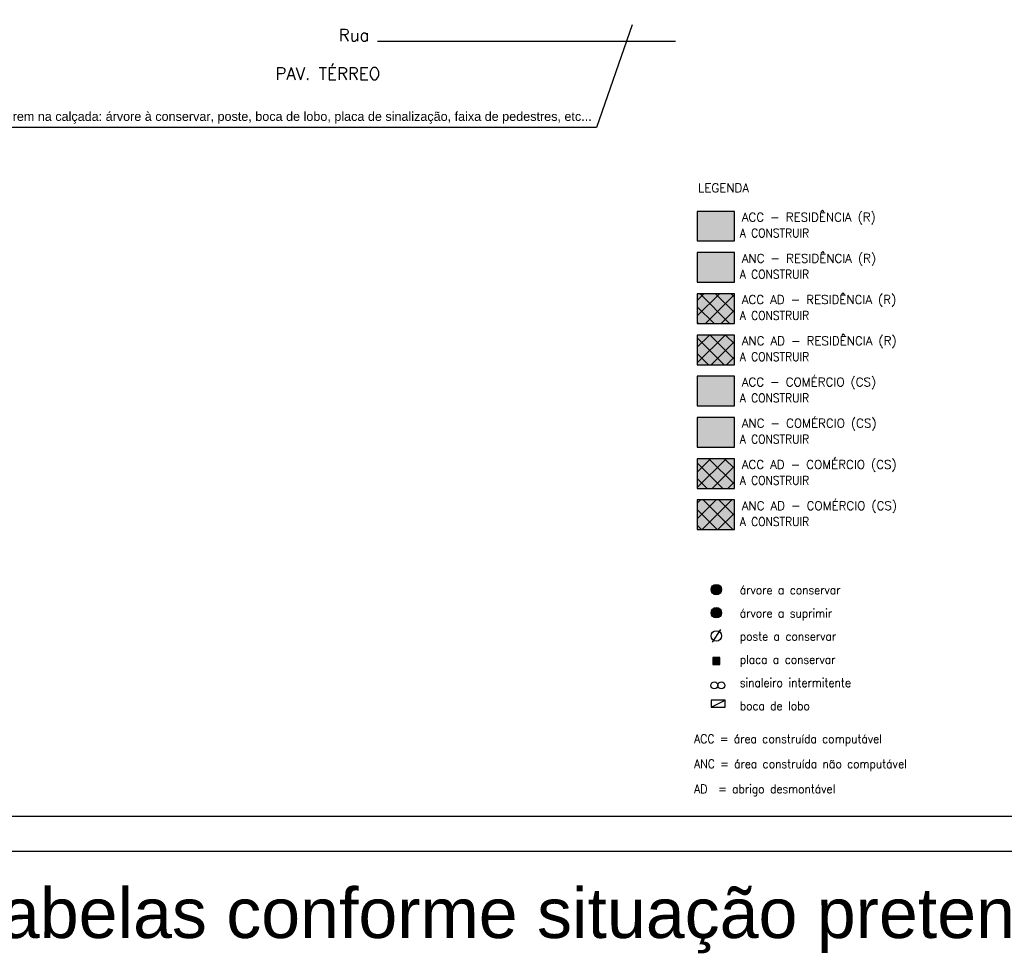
# Model space of a CAD drawing. Header units: millimetres. Extents: x -111 to 66, y -121 to 191.
# Tile 39 of 43: x -32 to -4, y 116 to 142. Entities that reach past the tile are written whole.
import ezdxf
from ezdxf.enums import TextEntityAlignment as Align

# ---------------------------------------------------------------- set-up
doc = ezdxf.new("R2010")
doc.units = ezdxf.units.MM
for name, color, linetype in [('2', 2, 'Continuous'), ('3', 3, 'Continuous'), ('Cotas', 1, 'Continuous'), ('Hachura', 151, 'Continuous'), ('HATCH', 2, 'Continuous'), ('Texto', 1, 'Continuous')]:
    doc.layers.add(name, color=color, linetype=linetype)
doc.styles.add('Arial', font='arial.ttf')
doc.styles.add('ROMANS', font='romans')
pattern_1 = [(45, (-212.61735, 16.4091), (-0.2245064, 0.2245064), []), (135, (-212.61735, 16.4091), (-0.2245064, -0.2245064), [])]

msp = doc.modelspace()

# ---------------------------------------------------------------- hatches: boundary and pattern name
at = {"layer": 'Hachura'}
h = msp.add_hatch(dxfattribs=at)
h.set_pattern_fill('NET', color=1, scale=0.1, angle=45)
h.set_pattern_definition(pattern_1)
h.paths.add_polyline_path([(-11.4247, 133.7023), (-11.4247, 134.5546), (-12.4906, 134.5546), (-12.4906, 133.7023)])
h = msp.add_hatch(dxfattribs=at)
h.set_pattern_fill('NET', color=1, scale=0.1, angle=45)
h.set_pattern_definition(pattern_1)
h.paths.add_polyline_path([(-11.4247, 132.5163), (-11.4247, 133.3687), (-12.4906, 133.3687), (-12.4906, 132.5163)])
h = msp.add_hatch(dxfattribs=at)
h.set_pattern_fill('NET', color=1, scale=0.1, angle=45)
h.set_pattern_definition(pattern_1)
h.paths.add_polyline_path([(-11.4247, 128.9586), (-11.4247, 129.8109), (-12.4906, 129.8109), (-12.4906, 128.9586)])
h = msp.add_hatch(dxfattribs=at)
h.set_pattern_fill('NET', color=1, scale=0.1, angle=45)
h.set_pattern_definition(pattern_1)
h.paths.add_polyline_path([(-11.4247, 127.7727), (-11.4247, 128.625), (-12.4906, 128.625), (-12.4906, 127.7727)])
at = {"layer": 'HATCH'}
h = msp.add_hatch(color=142, dxfattribs=at)
h.dxf.hatch_style = 1
h.paths.add_polyline_path([(-11.4247, 136.0741), (-11.4247, 136.9264), (-12.4906, 136.9264), (-12.4906, 136.0741)])
h = msp.add_hatch(color=151, dxfattribs=at)
h.dxf.hatch_style = 1
h.paths.add_polyline_path([(-11.4247, 134.8882), (-11.4247, 135.7405), (-12.4906, 135.7405), (-12.4906, 134.8882)])
h = msp.add_hatch(color=142, dxfattribs=at)
h.dxf.hatch_style = 1
h.paths.add_polyline_path([(-11.4247, 133.7023), (-11.4247, 134.5546), (-12.4906, 134.5546), (-12.4906, 133.7023)])
h = msp.add_hatch(color=151, dxfattribs=at)
h.dxf.hatch_style = 1
h.paths.add_polyline_path([(-11.4247, 132.5163), (-11.4247, 133.3687), (-12.4906, 133.3687), (-12.4906, 132.5163)])
h = msp.add_hatch(color=252, dxfattribs=at)
h.dxf.hatch_style = 1
h.paths.add_polyline_path([(-11.4247, 131.3304), (-11.4247, 132.1828), (-12.4906, 132.1828), (-12.4906, 131.3304)])
h = msp.add_hatch(color=254, dxfattribs=at)
h.dxf.hatch_style = 1
h.paths.add_polyline_path([(-11.4247, 130.1445), (-11.4247, 130.9968), (-12.4906, 130.9968), (-12.4906, 130.1445)])
h = msp.add_hatch(color=252, dxfattribs=at)
h.dxf.hatch_style = 1
h.paths.add_polyline_path([(-11.4247, 128.9586), (-11.4247, 129.8109), (-12.4906, 129.8109), (-12.4906, 128.9586)])
h = msp.add_hatch(color=254, dxfattribs=at)
h.dxf.hatch_style = 1
h.paths.add_polyline_path([(-11.4247, 127.7727), (-11.4247, 128.625), (-12.4906, 128.625), (-12.4906, 127.7727)])
h = msp.add_hatch(color=90, dxfattribs=at)
h.dxf.hatch_style = 1
h.paths.add_polyline_path([(-12.0929, 126.0474, 1), (-11.7929, 126.0474, 1)])
h = msp.add_hatch(color=1, dxfattribs=at)
h.dxf.hatch_style = 1
h.paths.add_polyline_path([(-12.0929, 125.3807, 1), (-11.7929, 125.3807, 1)])
h = msp.add_hatch(color=1, dxfattribs=at)
h.dxf.hatch_style = 1
h.paths.add_polyline_path([(-11.8413, 124.0901), (-12.0413, 124.0901), (-12.0413, 123.8901), (-11.8413, 123.8901)])

# ---------------------------------------------------------------- linework, layer by layer
at = {"color": 3}
for p, q in [((-12.4906, 136.9264), (-12.4906, 136.0741)), ((-11.4247, 136.9264), (-12.4906, 136.9264)), ((-11.4247, 136.0741), (-11.4247, 136.9264)), ((-12.4906, 136.0741), (-11.4247, 136.0741)), ((-12.4906, 135.7405), (-12.4906, 134.8882)), ((-11.4247, 135.7405), (-12.4906, 135.7405)), ((-11.4247, 134.8882), (-11.4247, 135.7405)), ((-12.4906, 134.8882), (-11.4247, 134.8882)), ((-12.4906, 134.5546), (-12.4906, 133.7023)), ((-11.4247, 134.5546), (-12.4906, 134.5546)), ((-11.4247, 133.7023), (-11.4247, 134.5546)), ((-12.4906, 133.7023), (-11.4247, 133.7023)), ((-12.4906, 133.3687), (-12.4906, 132.5163)), ((-11.4247, 133.3687), (-12.4906, 133.3687)), ((-11.4247, 132.5163), (-11.4247, 133.3687)), ((-12.4906, 132.5163), (-11.4247, 132.5163)), ((-12.4906, 132.1828), (-12.4906, 131.3304)), ((-11.4247, 132.1828), (-12.4906, 132.1828)), ((-11.4247, 131.3304), (-11.4247, 132.1828)), ((-12.4906, 131.3304), (-11.4247, 131.3304)), ((-12.4906, 130.9968), (-12.4906, 130.1445)), ((-11.4247, 130.9968), (-12.4906, 130.9968)), ((-11.4247, 130.1445), (-11.4247, 130.9968)), ((-12.4906, 130.1445), (-11.4247, 130.1445)), ((-12.4906, 129.8109), (-12.4906, 128.9586)), ((-11.4247, 129.8109), (-12.4906, 129.8109)), ((-11.4247, 128.9586), (-11.4247, 129.8109)), ((-12.4906, 128.9586), (-11.4247, 128.9586)), ((-12.4906, 128.625), (-12.4906, 127.7727)), ((-11.4247, 128.625), (-12.4906, 128.625)), ((-11.4247, 127.7727), (-11.4247, 128.625)), ((-12.4906, 127.7727), (-11.4247, 127.7727))]:
    msp.add_line(p, q, dxfattribs=at)
at = {"color": 1}
msp.add_lwpolyline([(-66.1871, 118.5184), (17.9129, 118.5184), (17.9129, 177.9184), (-66.1871, 177.9184)], close=True, dxfattribs=at)
at = {"color": 5}
msp.add_lwpolyline([(-3.0871, 119.5184), (-64.1871, 119.5184), (-64.1871, 176.9184), (16.9129, 176.9184), (16.9129, 148.2184)], dxfattribs=at)
at = {"layer": '2'}
for centre, radius in [((-11.9429, 126.0474), 0.15), ((-11.9429, 125.3807), 0.15), ((-11.9429, 124.7141), 0.15), ((-11.9984, 123.2902), 0.1), ((-11.7984, 123.2902), 0.1)]:
    msp.add_circle(centre, radius, dxfattribs=at)
at = {"layer": 'Cotas'}
for p, q in [((-14.3632, 142.2915), (-15.391, 139.3416)), ((-15.391, 139.3416), (-38.2367, 139.3416))]:
    msp.add_line(p, q, dxfattribs=at)
at = {"layer": 'HATCH'}
for p, q in [((-11.8248, 124.8981), (-12.061, 124.5301)), ((-12.0919, 122.6629), (-11.6919, 122.8629))]:
    msp.add_line(p, q, dxfattribs=at)
for points in [[(-12.0413, 123.8901), (-11.8413, 123.8901), (-11.8413, 124.0901), (-12.0413, 124.0901)], [(-12.0919, 122.6629), (-11.6919, 122.6629), (-11.6919, 122.8629), (-12.0919, 122.8629)]]:
    msp.add_lwpolyline(points, close=True, dxfattribs=at)
at = {"layer": 'Texto', "color": 3}
msp.add_lwpolyline([(-21.6974, 141.8212), (-13.1155, 141.8212)], dxfattribs=at)

# ---------------------------------------------------------------- texts
at = {"layer": '3', "insert": (-12.4705, 137.7263), "char_height": 0.25, "attachment_point": 1, "line_spacing_factor": 0.9, "style": 'ROMANS'}
msp.add_mtext_dynamic_manual_height_columns('LEGENDA', width=8.216106, gutter_width=15, heights=[0], dxfattribs=at)
at = {"layer": 'Texto', "color": 3, "style": 'ROMANS'}
msp.add_text('Rua', height=0.35, dxfattribs=at).set_placement((-22.3702, 141.9962), align=Align.MIDDLE_CENTER)
at = {"layer": 'Texto', "style": 'ROMANS', "width": 0.9}
for s, p in [('A CONSTRUIR', (-11.2686, 136.1779)), ('A CONSTRUIR', (-11.2686, 134.9919)), ('A CONSTRUIR', (-11.2686, 133.806)), ('A CONSTRUIR', (-11.2686, 132.6201)), ('A CONSTRUIR', (-11.2686, 131.4342)), ('A CONSTRUIR', (-11.2686, 130.2483)), ('A CONSTRUIR', (-11.2686, 129.0624)), ('A CONSTRUIR', (-11.2686, 127.8764)), ('árvore a conservar', (-11.2686, 125.9104)), ('árvore a suprimir', (-11.2686, 125.2437)), ('poste a conservar', (-11.2686, 124.5771)), ('placa a conservar', (-11.2686, 123.9104)), ('sinaleiro intermitente', (-11.2686, 123.2438)), ('boca de lobo', (-11.2686, 122.5771)), ('ACC = área construída computável', (-12.578, 121.6291)), ('ANC = área construída não computável', (-12.578, 120.9079)), ('AD  = abrigo desmontável', (-12.578, 120.1866))]:
    msp.add_text(s, height=0.25, dxfattribs=at).set_placement(p)
at = {"layer": 'Texto', "color": 3, "insert": (-24.6309, 141.0638), "char_height": 0.35, "attachment_point": 1, "style": 'ROMANS'}
msp.add_mtext_dynamic_manual_height_columns('PAV. TÉRREO', width=3.69344, gutter_width=15, heights=[0], dxfattribs=at)
at = {"layer": 'Texto', "color": 2}
for s, width, insert, char_height, attachment_point, style in [('indicar todas interferências que existirem na calçada: árvore à conservar, poste, boca de lobo, placa de sinalização, faixa de pedestres, etc...', 32.41221, (-15.5302, 139.7881), 0.2592, 3, 'Arial'), ('\\pxqj;{\\f@Arial Unicode MS|b0|i0|c0|p34;Modelo ilustrativo: adequar projeto e tabelas conforme situação pretendida }', 171.828895, (-66.1871, 117.463), 1.44, 1, 'ROMANS')]:
    msp.add_mtext_dynamic_manual_height_columns(s, width=width, gutter_width=15, heights=[5.0094], dxfattribs=dict(at, insert=insert, char_height=char_height, attachment_point=attachment_point, style=style))
at = {"layer": 'Texto', "char_height": 0.25, "attachment_point": 1, "line_spacing_factor": 0.9, "style": 'ROMANS'}
for s, width, insert, own_width in [('ACC - RESIDÊNCIA (R)', 4.380133, (-11.2107, 136.8855), 7.713061), ('ANC - RESIDÊNCIA (R)', 4.511669, (-11.2107, 135.6996), 8.158915), ('ACC AD - RESIDÊNCIA (R)', 4.380133, (-11.2107, 134.5137), 7.713061), ('ANC AD - RESIDÊNCIA (R)', 4.511669, (-11.2107, 133.3278), 8.158915), ('ACC - COMÉRCIO (CS)', 4.380133, (-11.2107, 132.1419), 7.713061), ('ANC - COMÉRCIO (CS)', 4.511669, (-11.2107, 130.9559), 8.158915), ('ACC AD - COMÉRCIO (CS)', 4.380133, (-11.2107, 129.77), 7.713061), ('ANC AD - COMÉRCIO (CS)', 4.511669, (-11.2107, 128.5841), 8.158915)]:
    msp.add_mtext_dynamic_manual_height_columns(s, width=width, gutter_width=15, heights=[0], dxfattribs=dict(at, insert=insert)).dxf.set("width", own_width)

doc.saveas('drawing.dxf')
